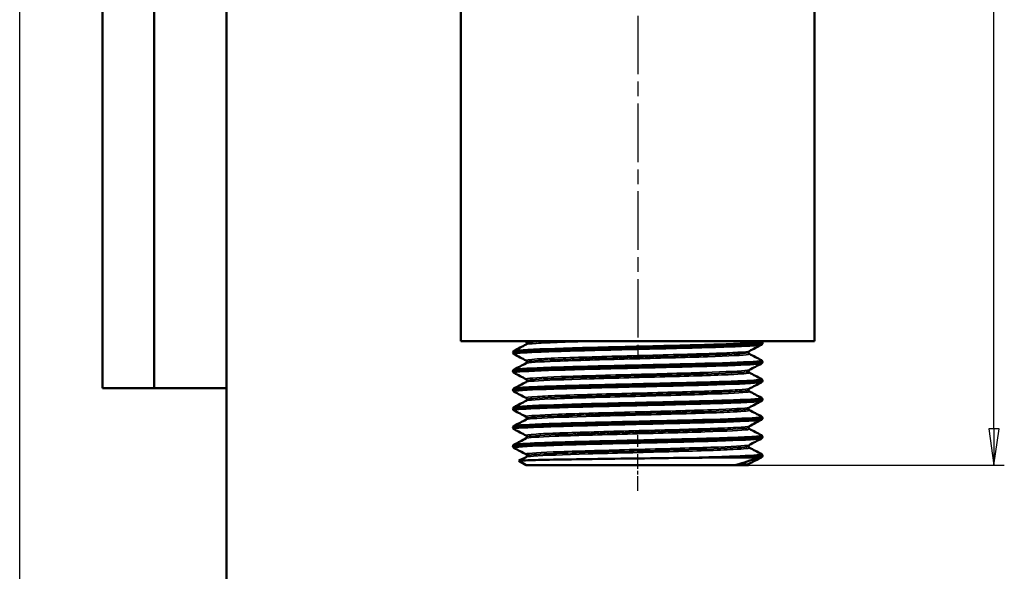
# Model space of a CAD drawing. Header units: millimetres. Extents: x -134 to 549, y -69 to 356.
# Tile 6 of 11: x 0 to 95, y 154 to 208. Entities that reach past the tile are written whole.
import ezdxf
from ezdxf.enums import TextEntityAlignment as Align

# ---------------------------------------------------------------- set-up
doc = ezdxf.new("R2010")
doc.units = ezdxf.units.MM
doc.linetypes.add('CHAIN', pattern=[0.7087, 0.4724, -0.0591, 0.1181, -0.0591])
for name, color, linetype, lineweight in [('Видимые тонкие (ГОСТ)', 7, 'Continuous', 35), ('Видимый контур (ГОСТ)', 7, 'Continuous', 50), ('Кромка (ГОСТ)', 7, 'Continuous', 50), ('Обозначение (ГОСТ)', 7, 'Continuous', 25), ('Осевая линия (ГОСТ)', 7, 'Continuous', 25), ('Размер (ГОСТ)', 7, 'Continuous', 25), ('Эскизная геометрия (ГОСТ)', 7, 'Continuous', 50)]:
    doc.layers.add(name, color=color, linetype=linetype, lineweight=lineweight)
doc.styles.get("Standard").update_dxf_attribs({"font": 'GOST Common Italic.ttf'})
doc.styles.add('Обычный текст (ГОСТ)', font='GOST Common Italic.ttf')
doc.dimstyles.new('Обычный (ГОСТ)', dxfattribs={"dimtxt": 3.5, "dimasz": 3.5, "dimexe": 1, "dimexo": 0, "dimgap": 0.5, "dimtad": 1, "dimrnd": 1e-08, "dimtxsty": 'Обычный текст (ГОСТ)', "dimblk": 'Filled-1', "dimcen": 0.09, "dimdle": 15, "dimclrd": 256, "dimclre": 256, "dimclrt": 256, "dimazin": 2, "dimtfac": 0.714286, "dimtdec": 3, "dimtmove": 0, "dimatfit": 3, "dimfxl": 1, "dimtolj": 1, "dimlwd": 25, "dimlwe": 25, "dimarcsym": 0})

# ---------------------------------------------------------------- blocks, each defined once
blk = doc.blocks.new('ГОСТ - Доп. графы 2')
at = {"layer": 'Эскизная геометрия (ГОСТ)'}
for p, q in [((-12, 0), (-12, 120)), ((-7, 0), (-7, 120)), ((0, 0), (-12, 0))]:
    blk.add_line(p, q, dxfattribs=at)
at = {"layer": 'Обозначение (ГОСТ)', "lineweight": 30, "width": 0.8, "flags": 17}
for tag, p in [('Первичная_применяемость', (-3.651, 90.027)), ('Справочный_номер', (-3.551, 30.017))]:
    blk.add_attdef(tag, text='', height=3.17, rotation=90, dxfattribs=at).set_placement(p, align=Align.MIDDLE_CENTER)
blk = doc.blocks.new('Рамки ГОСТ_ граница 297x210')
at = {"layer": 'Кромка (ГОСТ)', "lineweight": 25}
blk.add_line((0, 0), (0, 297), dxfattribs=at)
at = {"layer": 'Кромка (ГОСТ)'}
blk.add_line((20, 292), (20, 5), dxfattribs=at)
blk = doc.blocks.new('Filled-1')
at = {"color": 0}
for p, q in [((0, 0), (-1, 0.143)), ((-1, 0.143), (-1, -0.143)), ((-1, 0), (0, 0)), ((-1, -0.143), (0, 0))]:
    blk.add_line(p, q, dxfattribs=at)
at = {"color": 0, "flags": 128}
blk.add_lwpolyline([(-1, -0.143), (0, 0), (-1, 0.143), (-1, -0.143)], dxfattribs=at)
at = {"color": 0}
blk.add_solid([(-1, -0.143), (0, 0), (-1, 0.143), (-1, -0.143)], dxfattribs=at)
blk = doc.blocks.new('*D8')
at = {"layer": 'Defpoints', "color": 0, "linetype": 'Continuous', "transparency": 16777216}
for p in [(76.857, 256.545), (94.202, 256.545), (69.283, 164.545)]:
    blk.add_point(p, dxfattribs=at)
at = {"layer": 'Размер (ГОСТ)', "linetype": 'Continuous', "lineweight": 25, "transparency": 16777216}
for p, q in [((76.857, 256.545), (95.202, 256.545)), ((94.202, 168.045), (94.202, 253.045)), ((69.283, 164.545), (95.202, 164.545))]:
    blk.add_line(p, q, dxfattribs=at)
at = {"layer": 'Размер (ГОСТ)', "linetype": 'Continuous', "lineweight": 25, "transparency": 16777216, "xscale": 3.5, "yscale": 3.5, "zscale": 3.5}
for p, rotation in [((94.202, 256.545), 90), ((94.202, 164.545), 270)]:
    blk.add_blockref('Filled-1', p, dxfattribs=dict(at, rotation=rotation))
at = {"layer": 'Размер (ГОСТ)', "linetype": 'Continuous', "lineweight": 25, "transparency": 16777216, "insert": (90.202, 208.216), "char_height": 3.5, "attachment_point": 1, "rotation": 90, "style": 'Обычный текст (ГОСТ)'}
blk.add_mtext('\\A1;92', dxfattribs=at)

msp = doc.modelspace()

# ---------------------------------------------------------------- linework, layer by layer
at = {"layer": 'Видимые тонкие (ГОСТ)'}
for points, knots in [([(47.799, 175.277), (47.697, 175.334), (48.291, 175.39), (49.507, 175.447), (50.99, 175.517), (53.386, 175.586), (56.119, 175.655), (58.848, 175.724), (61.89, 175.793), (64.518, 175.863), (67.159, 175.932), (69.358, 176.001), (70.586, 176.071), (71.258, 176.109), (71.636, 176.147), (71.71, 176.185)], [37.652772, 37.652772, 37.652772, 37.652772, 38.242263, 38.242263, 38.242263, 38.961226, 38.961226, 38.961226, 39.678795, 39.678795, 39.678795, 40.399992, 40.399992, 40.399992, 40.794365, 40.794365, 40.794365, 40.794365]), ([(47.801, 175.608), (47.829, 175.624), (47.91, 175.639), (48.046, 175.655), (48.642, 175.724), (50.281, 175.793), (52.573, 175.863), (54.875, 175.932), (57.816, 176.001), (60.686, 176.071), (63.543, 176.14), (66.304, 176.209), (68.309, 176.278), (70.317, 176.348), (71.549, 176.417), (71.711, 176.486), (71.735, 176.496), (71.737, 176.506), (71.718, 176.516)], [44.028637, 44.028637, 44.028637, 44.028637, 44.191976, 44.191976, 44.191976, 44.909544, 44.909544, 44.909544, 45.630741, 45.630741, 45.630741, 46.34867, 46.34867, 46.34867, 47.067402, 47.067402, 47.067402, 47.17023, 47.17023, 47.17023, 47.17023]), ([(48.969, 176.214), (49.04, 176.251), (49.368, 176.288), (49.949, 176.325), (51.105, 176.398), (53.246, 176.472), (55.801, 176.545)], [44.033608, 44.033608, 44.033608, 44.033608, 44.416692, 44.416692, 44.416692, 45.178446, 45.178446, 45.178446, 45.178446]), ([(48.966, 174.671), (48.878, 174.719), (49.236, 174.767), (50.023, 174.816), (51.196, 174.888), (53.31, 174.96), (55.82, 175.032), (58.308, 175.103), (61.161, 175.175), (63.653, 175.246), (66.138, 175.317), (68.241, 175.389), (69.431, 175.46), (70.093, 175.499), (70.469, 175.539), (70.546, 175.579)], [37.647801, 37.647801, 37.647801, 37.647801, 38.149336, 38.149336, 38.149336, 38.897205, 38.897205, 38.897205, 39.638534, 39.638534, 39.638534, 40.377755, 40.377755, 40.377755, 40.789394, 40.789394, 40.789394, 40.789394]), ([(48.96, 174.398), (49.093, 174.466), (50.16, 174.534), (51.918, 174.603), (53.747, 174.674), (56.306, 174.745), (58.953, 174.816), (61.641, 174.888), (64.393, 174.96), (66.5, 175.032), (68.589, 175.103), (70.022, 175.175), (70.437, 175.246), (70.554, 175.266), (70.59, 175.286), (70.549, 175.306)], [37.750423, 37.750423, 37.750423, 37.750423, 38.458859, 38.458859, 38.458859, 39.195495, 39.195495, 39.195495, 39.943364, 39.943364, 39.943364, 40.684693, 40.684693, 40.684693, 40.892015, 40.892015, 40.892015, 40.892015]), ([(49.044, 174.534), (49.042, 174.561), (49.177, 174.588), (49.45, 174.615), (50.176, 174.686), (51.874, 174.757), (54.117, 174.828), (56.381, 174.9), (59.179, 174.972), (61.794, 175.044), (64.4, 175.115), (66.797, 175.187), (68.376, 175.258), (69.729, 175.32), (70.469, 175.381), (70.475, 175.442)], [37.699112, 37.699112, 37.699112, 37.699112, 37.977663, 37.977663, 37.977663, 38.715829, 38.715829, 38.715829, 39.46106, 39.46106, 39.46106, 40.203846, 40.203846, 40.203846, 40.840704, 40.840704, 40.840704, 40.840704]), ([(47.805, 173.461), (47.738, 173.495), (47.924, 173.53), (48.368, 173.565), (49.257, 173.634), (51.174, 173.704), (53.655, 173.774), (56.132, 173.843), (59.149, 173.913), (61.978, 173.982), (64.804, 174.052), (67.417, 174.121), (69.188, 174.19), (70.706, 174.25), (71.595, 174.309), (71.716, 174.369)], [31.369587, 31.369587, 31.369587, 31.369587, 31.729528, 31.729528, 31.729528, 32.451944, 32.451944, 32.451944, 33.173336, 33.173336, 33.173336, 33.893781, 33.893781, 33.893781, 34.511179, 34.511179, 34.511179, 34.511179]), ([(47.797, 173.792), (47.924, 173.855), (48.934, 173.919), (50.638, 173.982), (52.501, 174.052), (55.177, 174.121), (58.022, 174.19), (60.864, 174.26), (63.849, 174.329), (66.261, 174.398), (68.669, 174.468), (70.485, 174.537), (71.271, 174.606), (71.626, 174.637), (71.77, 174.669), (71.71, 174.7)], [37.745452, 37.745452, 37.745452, 37.745452, 38.404085, 38.404085, 38.404085, 39.12453, 39.12453, 39.12453, 39.844106, 39.844106, 39.844106, 40.56289, 40.56289, 40.56289, 40.887044, 40.887044, 40.887044, 40.887044]), ([(48.962, 172.855), (48.937, 172.867), (48.942, 172.88), (48.978, 172.892), (49.185, 172.963), (50.406, 173.034), (52.336, 173.105), (54.286, 173.176), (56.94, 173.248), (59.621, 173.32), (62.296, 173.391), (64.971, 173.463), (66.965, 173.534), (68.956, 173.606), (70.249, 173.677), (70.515, 173.749), (70.532, 173.753), (70.545, 173.758), (70.554, 173.763)], [31.364616, 31.364616, 31.364616, 31.364616, 31.493963, 31.493963, 31.493963, 32.230221, 32.230221, 32.230221, 32.974101, 32.974101, 32.974101, 33.716522, 33.716522, 33.716522, 34.457768, 34.457768, 34.457768, 34.506208, 34.506208, 34.506208, 34.506208]), ([(48.968, 172.582), (49.029, 172.614), (49.289, 172.647), (49.747, 172.679), (50.751, 172.75), (52.693, 172.821), (55.087, 172.892), (57.481, 172.963), (60.302, 173.034), (62.845, 173.105), (65.414, 173.176), (67.673, 173.248), (69.046, 173.32), (70.131, 173.377), (70.653, 173.433), (70.551, 173.49)], [31.467237, 31.467237, 31.467237, 31.467237, 31.803517, 31.803517, 31.803517, 32.540122, 32.540122, 32.540122, 33.27638, 33.27638, 33.27638, 34.02026, 34.02026, 34.02026, 34.60883, 34.60883, 34.60883, 34.60883]), ([(49.039, 172.718), (49.045, 172.779), (49.771, 172.84), (51.101, 172.901), (52.656, 172.972), (55.023, 173.043), (57.606, 173.114), (60.215, 173.186), (63.018, 173.257), (65.298, 173.329), (67.573, 173.401), (69.304, 173.473), (70.049, 173.544), (70.332, 173.572), (70.471, 173.599), (70.469, 173.626)], [31.415927, 31.415927, 31.415927, 31.415927, 32.04686, 32.04686, 32.04686, 32.784675, 32.784675, 32.784675, 33.529892, 33.529892, 33.529892, 34.273843, 34.273843, 34.273843, 34.557519, 34.557519, 34.557519, 34.557519]), ([(47.8, 171.645), (47.77, 171.659), (47.787, 171.674), (47.852, 171.689), (48.158, 171.758), (49.533, 171.828), (51.646, 171.897), (53.758, 171.966), (56.59, 172.036), (59.46, 172.105), (62.329, 172.174), (65.212, 172.244), (67.418, 172.313), (69.622, 172.382), (71.131, 172.451), (71.582, 172.521), (71.652, 172.531), (71.696, 172.542), (71.715, 172.553)], [25.086401, 25.086401, 25.086401, 25.086401, 25.239427, 25.239427, 25.239427, 25.959301, 25.959301, 25.959301, 26.678756, 26.678756, 26.678756, 27.397811, 27.397811, 27.397811, 28.116485, 28.116485, 28.116485, 28.227994, 28.227994, 28.227994, 28.227994]), ([(47.804, 171.976), (47.89, 172.019), (48.367, 172.062), (49.213, 172.105), (50.572, 172.174), (52.872, 172.244), (55.56, 172.313), (58.246, 172.382), (61.297, 172.451), (63.981, 172.521), (66.663, 172.59), (68.956, 172.659), (70.31, 172.728), (71.325, 172.78), (71.806, 172.832), (71.713, 172.884)], [31.462266, 31.462266, 31.462266, 31.462266, 31.909506, 31.909506, 31.909506, 32.62856, 32.62856, 32.62856, 33.347234, 33.347234, 33.347234, 34.065546, 34.065546, 34.065546, 34.603859, 34.603859, 34.603859, 34.603859]), ([(48.966, 171.039), (48.877, 171.087), (49.246, 171.136), (50.055, 171.185), (51.231, 171.257), (53.324, 171.328), (55.805, 171.399), (58.284, 171.47), (61.127, 171.542), (63.615, 171.613), (66.102, 171.684), (68.211, 171.755), (69.41, 171.826), (70.085, 171.866), (70.468, 171.906), (70.547, 171.947)], [25.08143, 25.08143, 25.08143, 25.08143, 25.589725, 25.589725, 25.589725, 26.329323, 26.329323, 26.329323, 27.068433, 27.068433, 27.068433, 27.807073, 27.807073, 27.807073, 28.223023, 28.223023, 28.223023, 28.223023]), ([(48.96, 170.766), (49.094, 170.834), (50.17, 170.903), (51.943, 170.971), (53.786, 171.043), (56.365, 171.114), (59.026, 171.185), (61.685, 171.257), (64.401, 171.328), (66.487, 171.399), (68.572, 171.47), (70.007, 171.542), (70.431, 171.613), (70.552, 171.633), (70.59, 171.653), (70.549, 171.674)], [25.184052, 25.184052, 25.184052, 25.184052, 25.895774, 25.895774, 25.895774, 26.635884, 26.635884, 26.635884, 27.375482, 27.375482, 27.375482, 28.114591, 28.114591, 28.114591, 28.325645, 28.325645, 28.325645, 28.325645]), ([(49.044, 170.902), (49.042, 170.927), (49.155, 170.951), (49.386, 170.976), (50.056, 171.048), (51.715, 171.119), (53.942, 171.19), (56.166, 171.262), (58.936, 171.333), (61.547, 171.405), (64.156, 171.476), (66.583, 171.547), (68.21, 171.619), (69.666, 171.683), (70.47, 171.746), (70.476, 171.81)], [25.132741, 25.132741, 25.132741, 25.132741, 25.388457, 25.388457, 25.388457, 26.130134, 26.130134, 26.130134, 26.871298, 26.871298, 26.871298, 27.611971, 27.611971, 27.611971, 28.274334, 28.274334, 28.274334, 28.274334]), ([(47.797, 169.829), (47.681, 169.892), (48.451, 169.956), (49.967, 170.019), (51.63, 170.089), (54.177, 170.159), (56.988, 170.229), (59.796, 170.298), (62.844, 170.368), (65.391, 170.438), (67.937, 170.507), (69.96, 170.577), (70.971, 170.647), (71.407, 170.677), (71.653, 170.707), (71.71, 170.737)], [18.803216, 18.803216, 18.803216, 18.803216, 19.463021, 19.463021, 19.463021, 20.186949, 20.186949, 20.186949, 20.9103, 20.9103, 20.9103, 21.633096, 21.633096, 21.633096, 21.944809, 21.944809, 21.944809, 21.944809]), ([(47.803, 170.16), (47.845, 170.183), (47.999, 170.206), (48.266, 170.229), (49.078, 170.298), (50.929, 170.368), (53.372, 170.438), (55.812, 170.507), (58.82, 170.577), (61.668, 170.647), (64.514, 170.716), (67.174, 170.786), (69.005, 170.855), (70.835, 170.925), (71.82, 170.994), (71.724, 171.064), (71.722, 171.065), (71.72, 171.066), (71.718, 171.068)], [25.179081, 25.179081, 25.179081, 25.179081, 25.417698, 25.417698, 25.417698, 26.14105, 26.14105, 26.14105, 26.863845, 26.863845, 26.863845, 27.586105, 27.586105, 27.586105, 28.307848, 28.307848, 28.307848, 28.320674, 28.320674, 28.320674, 28.320674]), ([(48.961, 169.222), (48.942, 169.232), (48.941, 169.241), (48.957, 169.25), (49.077, 169.321), (50.215, 169.392), (52.085, 169.463), (54.029, 169.537), (56.746, 169.611), (59.505, 169.685), (62.184, 169.756), (64.874, 169.828), (66.889, 169.899), (68.901, 169.971), (70.219, 170.043), (70.506, 170.114), (70.528, 170.12), (70.544, 170.125), (70.554, 170.13)], [18.798245, 18.798245, 18.798245, 18.798245, 18.89513, 18.89513, 18.89513, 19.631379, 19.631379, 19.631379, 20.397033, 20.397033, 20.397033, 21.140658, 21.140658, 21.140658, 21.883642, 21.883642, 21.883642, 21.939838, 21.939838, 21.939838, 21.939838]), ([(48.967, 168.95), (49.022, 168.979), (49.24, 169.008), (49.621, 169.038), (50.544, 169.109), (52.418, 169.179), (54.773, 169.25), (57.128, 169.321), (59.941, 169.392), (62.507, 169.463), (65.176, 169.537), (67.548, 169.611), (68.986, 169.685), (70.111, 169.742), (70.655, 169.8), (70.551, 169.858)], [18.900867, 18.900867, 18.900867, 18.900867, 19.204869, 19.204869, 19.204869, 19.941289, 19.941289, 19.941289, 20.677538, 20.677538, 20.677538, 21.443192, 21.443192, 21.443192, 22.042459, 22.042459, 22.042459, 22.042459]), ([(49.041, 169.086), (49.047, 169.141), (49.641, 169.197), (50.753, 169.252), (52.184, 169.323), (54.459, 169.394), (57.008, 169.465), (59.651, 169.539), (62.561, 169.613), (64.954, 169.686), (67.283, 169.758), (69.098, 169.83), (69.934, 169.902), (70.293, 169.933), (70.47, 169.963), (70.469, 169.994)], [18.849556, 18.849556, 18.849556, 18.849556, 19.423158, 19.423158, 19.423158, 20.160977, 20.160977, 20.160977, 20.926427, 20.926427, 20.926427, 21.671632, 21.671632, 21.671632, 21.991149, 21.991149, 21.991149, 21.991149]), ([(47.804, 168.012), (47.726, 168.055), (48.02, 168.097), (48.682, 168.139), (49.772, 168.208), (51.85, 168.277), (54.417, 168.346), (56.983, 168.416), (60.017, 168.485), (62.791, 168.554), (65.564, 168.623), (68.053, 168.692), (69.664, 168.762), (70.897, 168.815), (71.606, 168.868), (71.713, 168.921)], [12.520031, 12.520031, 12.520031, 12.520031, 12.956253, 12.956253, 12.956253, 13.674876, 13.674876, 13.674876, 14.393316, 14.393316, 14.393316, 15.111578, 15.111578, 15.111578, 15.661624, 15.661624, 15.661624, 15.661624]), ([(47.796, 168.343), (47.798, 168.344), (47.8, 168.345), (47.802, 168.346), (47.963, 168.416), (49.193, 168.485), (51.199, 168.554), (53.204, 168.623), (55.966, 168.692), (58.824, 168.762), (61.681, 168.831), (64.609, 168.9), (66.908, 168.969), (69.206, 169.038), (70.855, 169.107), (71.46, 169.177), (71.679, 169.202), (71.761, 169.227), (71.711, 169.252)], [18.895896, 18.895896, 18.895896, 18.895896, 18.905625, 18.905625, 18.905625, 19.624065, 19.624065, 19.624065, 20.342328, 20.342328, 20.342328, 21.060418, 21.060418, 21.060418, 21.77834, 21.77834, 21.77834, 22.037488, 22.037488, 22.037488, 22.037488]), ([(48.966, 167.406), (48.881, 167.453), (49.21, 167.499), (49.94, 167.546), (51.053, 167.617), (53.09, 167.688), (55.538, 167.759), (57.986, 167.83), (60.82, 167.901), (63.329, 167.972), (65.837, 168.044), (67.996, 168.115), (69.262, 168.186), (70.027, 168.229), (70.462, 168.271), (70.547, 168.314)], [12.51506, 12.51506, 12.51506, 12.51506, 12.998579, 12.998579, 12.998579, 13.736333, 13.736333, 13.736333, 14.47388, 14.47388, 14.47388, 15.211227, 15.211227, 15.211227, 15.656653, 15.656653, 15.656653, 15.656653]), ([(48.96, 167.134), (49.092, 167.2), (50.101, 167.266), (51.776, 167.333), (53.57, 167.404), (56.111, 167.475), (58.759, 167.546), (61.407, 167.617), (64.136, 167.688), (66.26, 167.759), (68.383, 167.83), (69.882, 167.901), (70.378, 167.972), (70.539, 167.996), (70.595, 168.019), (70.548, 168.042)], [12.617681, 12.617681, 12.617681, 12.617681, 13.306774, 13.306774, 13.306774, 14.044738, 14.044738, 14.044738, 14.782492, 14.782492, 14.782492, 15.520039, 15.520039, 15.520039, 15.759274, 15.759274, 15.759274, 15.759274]), ([(49.042, 167.27), (49.04, 167.29), (49.115, 167.31), (49.268, 167.33), (49.814, 167.401), (51.355, 167.473), (53.501, 167.544), (55.646, 167.615), (58.376, 167.686), (61, 167.758), (63.623, 167.829), (66.116, 167.9), (67.848, 167.971), (69.525, 168.04), (70.475, 168.109), (70.477, 168.178)], [12.566371, 12.566371, 12.566371, 12.566371, 12.774487, 12.774487, 12.774487, 13.514027, 13.514027, 13.514027, 14.253356, 14.253356, 14.253356, 14.992478, 14.992478, 14.992478, 15.707963, 15.707963, 15.707963, 15.707963]), ([(47.803, 166.196), (47.756, 166.22), (47.825, 166.243), (48.014, 166.267), (48.575, 166.336), (50.192, 166.405), (52.474, 166.475), (54.756, 166.544), (57.683, 166.614), (60.552, 166.683), (63.419, 166.752), (66.203, 166.822), (68.232, 166.891), (70.262, 166.96), (71.52, 167.03), (71.706, 167.099), (71.71, 167.101), (71.714, 167.103), (71.718, 167.104)], [6.236846, 6.236846, 6.236846, 6.236846, 6.479678, 6.479678, 6.479678, 7.200152, 7.200152, 7.200152, 7.920402, 7.920402, 7.920402, 8.640431, 8.640431, 8.640431, 9.360246, 9.360246, 9.360246, 9.378438, 9.378438, 9.378438, 9.378438]), ([(47.801, 166.527), (47.907, 166.579), (48.587, 166.631), (49.773, 166.683), (51.36, 166.752), (53.837, 166.822), (56.61, 166.891), (59.382, 166.96), (62.424, 167.03), (65.006, 167.099), (67.588, 167.169), (69.686, 167.238), (70.798, 167.307), (71.483, 167.35), (71.789, 167.393), (71.71, 167.435)], [12.61271, 12.61271, 12.61271, 12.61271, 13.151151, 13.151151, 13.151151, 13.871181, 13.871181, 13.871181, 14.590995, 14.590995, 14.590995, 15.310599, 15.310599, 15.310599, 15.754303, 15.754303, 15.754303, 15.754303]), ([(48.962, 165.59), (48.939, 165.601), (48.941, 165.613), (48.969, 165.624), (49.143, 165.695), (50.343, 165.767), (52.266, 165.838), (54.188, 165.909), (56.813, 165.98), (59.477, 166.052), (62.141, 166.123), (64.818, 166.194), (66.833, 166.265), (68.847, 166.336), (70.179, 166.408), (70.493, 166.479), (70.522, 166.485), (70.542, 166.492), (70.554, 166.498)], [6.231875, 6.231875, 6.231875, 6.231875, 6.348692, 6.348692, 6.348692, 7.088529, 7.088529, 7.088529, 7.828114, 7.828114, 7.828114, 8.567452, 8.567452, 8.567452, 9.306547, 9.306547, 9.306547, 9.373467, 9.373467, 9.373467, 9.373467]), ([(48.968, 165.317), (49.026, 165.348), (49.264, 165.379), (49.683, 165.41), (50.652, 165.481), (52.575, 165.553), (54.966, 165.624), (57.356, 165.695), (60.19, 165.767), (62.752, 165.838), (65.313, 165.909), (67.577, 165.98), (68.971, 166.052), (70.106, 166.11), (70.656, 166.168), (70.551, 166.226)], [6.334496, 6.334496, 6.334496, 6.334496, 6.654756, 6.654756, 6.654756, 7.394851, 7.394851, 7.394851, 8.134688, 8.134688, 8.134688, 8.874273, 8.874273, 8.874273, 9.476089, 9.476089, 9.476089, 9.476089]), ([(49.041, 165.454), (49.048, 165.508), (49.626, 165.563), (50.713, 165.618), (52.135, 165.689), (54.415, 165.761), (56.974, 165.832), (59.531, 165.903), (62.342, 165.975), (64.693, 166.046), (67.043, 166.118), (68.911, 166.189), (69.822, 166.26), (70.254, 166.294), (70.469, 166.328), (70.469, 166.362)], [6.283185, 6.283185, 6.283185, 6.283185, 6.849912, 6.849912, 6.849912, 7.591335, 7.591335, 7.591335, 8.332504, 8.332504, 8.332504, 9.073425, 9.073425, 9.073425, 9.424778, 9.424778, 9.424778, 9.424778]), ([(62.725, 165.224), (65.516, 165.294), (68.026, 165.363), (69.649, 165.433), (71.099, 165.495), (71.83, 165.557), (71.716, 165.619)], [8.10451, 8.10451, 8.10451, 8.10451, 8.826182, 8.826182, 8.826182, 9.471118, 9.471118, 9.471118, 9.471118])]:
    msp.add_open_spline(points, degree=3, knots=knots, dxfattribs=at)
for points in [[(48.965, 176.487), (48.926, 176.506), (48.958, 176.526), (49.067, 176.545)], [(49.038, 176.35), (49.043, 176.415), (49.876, 176.48), (51.375, 176.545)], [(71.304, 165.224), (71.538, 165.246), (71.673, 165.267), (71.712, 165.288)], [(69.266, 164.554), (70.028, 164.596), (70.462, 164.639), (70.547, 164.682)], [(70.477, 164.545), (70.477, 164.545), (70.477, 164.546), (70.477, 164.546)]]:
    msp.add_open_spline(points, degree=3, dxfattribs=at)
at = {"layer": 'Видимый контур (ГОСТ)'}
for p, q in [((42.657, 256.545), (42.657, 176.545)), ((76.857, 256.545), (76.857, 176.545)), ((42.657, 176.545), (76.857, 176.545)), ((48.96, 176.487), (48.848, 176.545)), ((71.662, 176.545), (71.718, 176.516)), ((71.822, 176.359), (71.822, 176.342)), ((47.692, 175.451), (47.692, 175.434)), ((71.822, 174.543), (71.822, 174.526)), ((47.692, 173.635), (47.692, 173.618)), ((71.822, 172.727), (71.822, 172.71)), ((47.692, 171.819), (47.692, 171.802)), ((71.822, 170.911), (71.822, 170.894)), ((47.692, 170.003), (47.692, 169.986)), ((71.822, 169.095), (71.822, 169.078)), ((47.692, 168.186), (47.692, 168.17)), ((71.822, 167.278), (71.822, 167.261)), ((47.692, 166.37), (47.692, 166.353)), ((48.96, 164.545), (48.263, 164.947)), ((69.837, 165.277), (69.431, 165.277)), ((71.822, 165.462), (71.822, 165.445)), ((48.96, 164.545), (69.255, 164.545)), ((70.477, 164.545), (69.255, 164.545)), ((70.477, 164.546), (70.477, 164.545)), ((70.477, 164.545), (70.477, 164.545))]:
    msp.add_line(p, q, dxfattribs=at)
for points, knots in [([(47.695, 175.434), (47.693, 175.447), (47.728, 175.46), (47.8, 175.473), (48.185, 175.542), (49.636, 175.611), (51.806, 175.68), (54.069, 175.752), (57.095, 175.824), (60.103, 175.896), (62.994, 175.966), (65.842, 176.035), (67.962, 176.104), (70.074, 176.173), (71.446, 176.242), (71.753, 176.311), (71.799, 176.321), (71.821, 176.332), (71.82, 176.342)], [37.698045, 37.698045, 37.698045, 37.698045, 37.83295, 37.83295, 37.83295, 38.550359, 38.550359, 38.550359, 39.298556, 39.298556, 39.298556, 40.017772, 40.017772, 40.017772, 40.733926, 40.733926, 40.733926, 40.840704, 40.840704, 40.840704, 40.840704]), ([(71.821, 176.359), (71.822, 176.352), (71.811, 176.344), (71.787, 176.337), (71.565, 176.267), (70.263, 176.198), (68.193, 176.129), (66.123, 176.059), (63.305, 175.99), (60.415, 175.921), (57.525, 175.851), (54.589, 175.782), (52.312, 175.713), (50.036, 175.643), (48.438, 175.574), (47.901, 175.505), (47.762, 175.487), (47.695, 175.469), (47.697, 175.451)], [-47.124957, -47.124957, -47.124957, -47.124957, -47.04735, -47.04735, -47.04735, -46.327362, -46.327362, -46.327362, -45.607616, -45.607616, -45.607616, -44.888107, -44.888107, -44.888107, -44.168831, -44.168831, -44.168831, -43.982297, -43.982297, -43.982297, -43.982297]), ([(49.037, 176.35), (49.037, 176.386), (49.024, 176.42), (48.997, 176.459), (48.985, 176.47), (48.969, 176.482), (48.963, 176.485), (48.96, 176.487)], [0, 0, 0, 0, 0.02189112, 0.02189112, 0.04086369, 0.04086369, 0.05834631, 0.05834631, 0.05834631, 0.05834631]), ([(48.96, 176.214), (48.965, 176.217), (48.976, 176.222), (49.002, 176.25), (49.013, 176.263), (49.031, 176.301), (49.037, 176.325), (49.037, 176.35)], [0, 0, 0, 0, 0.0282149, 0.0282149, 0.04301792, 0.04301792, 0.0583715, 0.0583715, 0.0583715, 0.0583715]), ([(71.718, 176.516), (71.732, 176.508), (71.75, 176.498), (71.782, 176.466), (71.793, 176.451), (71.813, 176.411), (71.821, 176.386), (71.822, 176.359)], [0, 0, 0, 0, 0.02818101, 0.02818101, 0.04284015, 0.04284015, 0.05802253, 0.05802253, 0.05802253, 0.05802253]), ([(71.822, 176.342), (71.82, 176.305), (71.806, 176.271), (71.776, 176.227), (71.761, 176.214), (71.737, 176.196), (71.727, 176.19), (71.718, 176.185)], [0, 0, 0, 0, 0.02098039, 0.02098039, 0.04046076, 0.04046076, 0.05799333, 0.05799333, 0.05799333, 0.05799333]), ([(47.692, 175.451), (47.694, 175.488), (47.708, 175.522), (47.738, 175.566), (47.753, 175.579), (47.777, 175.597), (47.787, 175.603), (47.796, 175.608)], [0, 0, 0, 0, 0.02098039, 0.02098039, 0.04046076, 0.04046076, 0.05799333, 0.05799333, 0.05799333, 0.05799333]), ([(47.796, 175.277), (47.782, 175.285), (47.764, 175.294), (47.732, 175.327), (47.721, 175.342), (47.701, 175.382), (47.693, 175.407), (47.692, 175.434)], [0, 0, 0, 0, 0.02818101, 0.02818101, 0.04284015, 0.04284015, 0.05802253, 0.05802253, 0.05802253, 0.05802253]), ([(70.554, 175.579), (70.549, 175.576), (70.538, 175.571), (70.512, 175.543), (70.501, 175.53), (70.483, 175.492), (70.477, 175.467), (70.477, 175.442)], [0, 0, 0, 0, 0.0282149, 0.0282149, 0.04301792, 0.04301792, 0.0583715, 0.0583715, 0.0583715, 0.0583715]), ([(70.477, 175.442), (70.477, 175.407), (70.491, 175.373), (70.517, 175.333), (70.529, 175.323), (70.546, 175.311), (70.551, 175.308), (70.554, 175.306)], [0, 0, 0, 0, 0.02189112, 0.02189112, 0.04086369, 0.04086369, 0.05834631, 0.05834631, 0.05834631, 0.05834631]), ([(71.815, 174.543), (71.818, 174.518), (71.681, 174.492), (71.401, 174.466), (70.645, 174.397), (68.851, 174.328), (66.448, 174.259), (64.046, 174.19), (61.057, 174.12), (58.194, 174.051), (55.333, 173.982), (52.623, 173.913), (50.713, 173.844), (48.803, 173.775), (47.709, 173.706), (47.692, 173.636), (47.692, 173.636), (47.692, 173.635), (47.692, 173.635)], [-40.841771, -40.841771, -40.841771, -40.841771, -40.575771, -40.575771, -40.575771, -39.85779, -39.85779, -39.85779, -39.140008, -39.140008, -39.140008, -38.42242, -38.42242, -38.42242, -37.705022, -37.705022, -37.705022, -37.699112, -37.699112, -37.699112, -37.699112]), ([(47.693, 173.617), (47.696, 173.68), (48.569, 173.743), (50.155, 173.806), (51.908, 173.875), (54.517, 173.945), (57.354, 174.014), (60.187, 174.083), (63.224, 174.152), (65.735, 174.222), (68.244, 174.291), (70.206, 174.36), (71.154, 174.429), (71.595, 174.461), (71.815, 174.494), (71.814, 174.526)], [31.41486, 31.41486, 31.41486, 31.41486, 32.066308, 32.066308, 32.066308, 32.786176, 32.786176, 32.786176, 33.505113, 33.505113, 33.505113, 34.223196, 34.223196, 34.223196, 34.557519, 34.557519, 34.557519, 34.557519]), ([(49.037, 174.534), (49.037, 174.57), (49.024, 174.604), (48.997, 174.643), (48.985, 174.653), (48.969, 174.666), (48.963, 174.669), (48.96, 174.671)], [0, 0, 0, 0, 0.02189112, 0.02189112, 0.04086369, 0.04086369, 0.05834631, 0.05834631, 0.05834631, 0.05834631]), ([(48.96, 174.398), (48.965, 174.401), (48.976, 174.406), (49.002, 174.433), (49.013, 174.447), (49.031, 174.484), (49.037, 174.509), (49.037, 174.534)], [0, 0, 0, 0, 0.0282149, 0.0282149, 0.04301792, 0.04301792, 0.0583715, 0.0583715, 0.0583715, 0.0583715]), ([(71.718, 174.7), (71.732, 174.692), (71.75, 174.682), (71.782, 174.65), (71.793, 174.635), (71.813, 174.595), (71.821, 174.57), (71.822, 174.543)], [0, 0, 0, 0, 0.02818101, 0.02818101, 0.04284015, 0.04284015, 0.05802253, 0.05802253, 0.05802253, 0.05802253]), ([(71.822, 174.526), (71.82, 174.489), (71.806, 174.455), (71.776, 174.411), (71.761, 174.398), (71.737, 174.379), (71.727, 174.374), (71.718, 174.369)], [0, 0, 0, 0, 0.02098039, 0.02098039, 0.04046076, 0.04046076, 0.05799333, 0.05799333, 0.05799333, 0.05799333]), ([(47.692, 173.635), (47.694, 173.672), (47.708, 173.706), (47.738, 173.75), (47.753, 173.763), (47.777, 173.781), (47.787, 173.787), (47.796, 173.792)], [0, 0, 0, 0, 0.02098039, 0.02098039, 0.04046076, 0.04046076, 0.05799333, 0.05799333, 0.05799333, 0.05799333]), ([(47.796, 173.461), (47.782, 173.468), (47.764, 173.478), (47.732, 173.511), (47.721, 173.526), (47.701, 173.566), (47.693, 173.591), (47.692, 173.617)], [0, 0, 0, 0, 0.02818101, 0.02818101, 0.04284015, 0.04284015, 0.05802253, 0.05802253, 0.05802253, 0.05802253]), ([(70.554, 173.763), (70.549, 173.76), (70.538, 173.754), (70.512, 173.727), (70.501, 173.714), (70.483, 173.676), (70.477, 173.651), (70.477, 173.626)], [0, 0, 0, 0, 0.0282149, 0.0282149, 0.04301792, 0.04301792, 0.0583715, 0.0583715, 0.0583715, 0.0583715]), ([(70.477, 173.626), (70.477, 173.591), (70.491, 173.556), (70.517, 173.517), (70.529, 173.507), (70.546, 173.495), (70.551, 173.492), (70.554, 173.49)], [0, 0, 0, 0, 0.02189112, 0.02189112, 0.04086369, 0.04086369, 0.05834631, 0.05834631, 0.05834631, 0.05834631]), ([(71.815, 172.727), (71.814, 172.685), (71.434, 172.643), (70.689, 172.6), (69.47, 172.531), (67.284, 172.462), (64.651, 172.393), (62.018, 172.324), (58.961, 172.255), (56.208, 172.186), (53.337, 172.114), (50.825, 172.042), (49.318, 171.97), (48.259, 171.92), (47.703, 171.869), (47.697, 171.819)], [-34.558586, -34.558586, -34.558586, -34.558586, -34.120713, -34.120713, -34.120713, -33.404356, -33.404356, -33.404356, -32.688155, -32.688155, -32.688155, -31.941159, -31.941159, -31.941159, -31.415927, -31.415927, -31.415927, -31.415927]), ([(47.699, 171.801), (47.701, 171.846), (48.123, 171.89), (48.947, 171.935), (50.23, 172.004), (52.474, 172.073), (55.142, 172.142), (57.808, 172.211), (60.875, 172.281), (63.61, 172.35), (66.344, 172.419), (68.721, 172.488), (70.176, 172.557), (71.248, 172.608), (71.811, 172.659), (71.817, 172.71)], [25.131674, 25.131674, 25.131674, 25.131674, 25.592967, 25.592967, 25.592967, 26.310979, 26.310979, 26.310979, 27.028596, 27.028596, 27.028596, 27.745837, 27.745837, 27.745837, 28.274334, 28.274334, 28.274334, 28.274334]), ([(49.037, 172.718), (49.037, 172.754), (49.024, 172.788), (48.997, 172.827), (48.985, 172.837), (48.969, 172.85), (48.963, 172.853), (48.96, 172.855)], [0, 0, 0, 0, 0.02189112, 0.02189112, 0.04086369, 0.04086369, 0.05834631, 0.05834631, 0.05834631, 0.05834631]), ([(48.96, 172.582), (48.965, 172.585), (48.976, 172.59), (49.002, 172.617), (49.013, 172.631), (49.031, 172.668), (49.037, 172.693), (49.037, 172.718)], [0, 0, 0, 0, 0.0282149, 0.0282149, 0.04301792, 0.04301792, 0.0583715, 0.0583715, 0.0583715, 0.0583715]), ([(71.718, 172.884), (71.732, 172.876), (71.75, 172.866), (71.782, 172.833), (71.793, 172.819), (71.813, 172.779), (71.821, 172.753), (71.822, 172.727)], [0, 0, 0, 0, 0.02818101, 0.02818101, 0.04284015, 0.04284015, 0.05802253, 0.05802253, 0.05802253, 0.05802253]), ([(71.822, 172.709), (71.82, 172.673), (71.806, 172.639), (71.776, 172.595), (71.761, 172.582), (71.737, 172.563), (71.727, 172.557), (71.718, 172.553)], [0, 0, 0, 0, 0.02098039, 0.02098039, 0.04046076, 0.04046076, 0.05799333, 0.05799333, 0.05799333, 0.05799333]), ([(47.692, 171.819), (47.694, 171.855), (47.708, 171.889), (47.738, 171.933), (47.753, 171.947), (47.777, 171.965), (47.787, 171.971), (47.796, 171.976)], [0, 0, 0, 0, 0.02098039, 0.02098039, 0.04046076, 0.04046076, 0.05799333, 0.05799333, 0.05799333, 0.05799333]), ([(47.796, 171.645), (47.782, 171.652), (47.764, 171.662), (47.732, 171.695), (47.721, 171.71), (47.701, 171.749), (47.693, 171.775), (47.692, 171.801)], [0, 0, 0, 0, 0.02818101, 0.02818101, 0.04284015, 0.04284015, 0.05802253, 0.05802253, 0.05802253, 0.05802253]), ([(70.554, 171.947), (70.549, 171.944), (70.538, 171.938), (70.512, 171.911), (70.501, 171.898), (70.483, 171.86), (70.477, 171.835), (70.477, 171.81)], [0, 0, 0, 0, 0.0282149, 0.0282149, 0.04301792, 0.04301792, 0.0583715, 0.0583715, 0.0583715, 0.0583715]), ([(70.477, 171.81), (70.477, 171.774), (70.491, 171.74), (70.517, 171.701), (70.529, 171.691), (70.546, 171.679), (70.551, 171.676), (70.554, 171.674)], [0, 0, 0, 0, 0.02189112, 0.02189112, 0.04086369, 0.04086369, 0.05834631, 0.05834631, 0.05834631, 0.05834631]), ([(47.699, 169.985), (47.696, 170.01), (47.828, 170.036), (48.099, 170.061), (48.847, 170.13), (50.647, 170.2), (53.065, 170.27), (55.48, 170.339), (58.49, 170.409), (61.367, 170.478), (64.242, 170.548), (66.959, 170.617), (68.862, 170.687), (70.751, 170.756), (71.821, 170.825), (71.822, 170.894)], [18.848489, 18.848489, 18.848489, 18.848489, 19.109917, 19.109917, 19.109917, 19.832351, 19.832351, 19.832351, 20.554216, 20.554216, 20.554216, 21.27553, 21.27553, 21.27553, 21.991149, 21.991149, 21.991149, 21.991149]), ([(71.821, 170.911), (71.819, 170.847), (70.908, 170.783), (69.262, 170.719), (67.48, 170.65), (64.85, 170.58), (62.006, 170.511), (59.164, 170.442), (56.132, 170.372), (53.639, 170.303), (51.147, 170.234), (49.215, 170.164), (48.305, 170.095), (47.9, 170.064), (47.699, 170.033), (47.7, 170.003)], [-28.275401, -28.275401, -28.275401, -28.275401, -27.610835, -27.610835, -27.610835, -26.891052, -26.891052, -26.891052, -26.171741, -26.171741, -26.171741, -25.452882, -25.452882, -25.452882, -25.132741, -25.132741, -25.132741, -25.132741]), ([(49.037, 170.902), (49.037, 170.938), (49.024, 170.972), (48.997, 171.011), (48.985, 171.021), (48.969, 171.034), (48.963, 171.037), (48.96, 171.039)], [0, 0, 0, 0, 0.02189112, 0.02189112, 0.04086369, 0.04086369, 0.05834631, 0.05834631, 0.05834631, 0.05834631]), ([(48.96, 170.766), (48.965, 170.769), (48.976, 170.774), (49.002, 170.801), (49.013, 170.815), (49.031, 170.852), (49.037, 170.877), (49.037, 170.902)], [0, 0, 0, 0, 0.0282149, 0.0282149, 0.04301792, 0.04301792, 0.0583715, 0.0583715, 0.0583715, 0.0583715]), ([(71.718, 171.068), (71.732, 171.06), (71.75, 171.05), (71.782, 171.017), (71.793, 171.002), (71.813, 170.963), (71.821, 170.937), (71.822, 170.911)], [0, 0, 0, 0, 0.02818101, 0.02818101, 0.04284015, 0.04284015, 0.05802253, 0.05802253, 0.05802253, 0.05802253]), ([(71.822, 170.893), (71.82, 170.857), (71.806, 170.823), (71.776, 170.779), (71.761, 170.766), (71.737, 170.747), (71.727, 170.741), (71.718, 170.737)], [0, 0, 0, 0, 0.02098039, 0.02098039, 0.04046076, 0.04046076, 0.05799333, 0.05799333, 0.05799333, 0.05799333]), ([(47.692, 170.003), (47.694, 170.039), (47.708, 170.073), (47.738, 170.117), (47.753, 170.131), (47.777, 170.149), (47.787, 170.155), (47.796, 170.16)], [0, 0, 0, 0, 0.02098039, 0.02098039, 0.04046076, 0.04046076, 0.05799333, 0.05799333, 0.05799333, 0.05799333]), ([(47.796, 169.829), (47.782, 169.836), (47.764, 169.846), (47.732, 169.879), (47.721, 169.894), (47.701, 169.933), (47.693, 169.959), (47.692, 169.985)], [0, 0, 0, 0, 0.02818101, 0.02818101, 0.04284015, 0.04284015, 0.05802253, 0.05802253, 0.05802253, 0.05802253]), ([(70.554, 170.13), (70.549, 170.127), (70.538, 170.122), (70.512, 170.095), (70.501, 170.082), (70.483, 170.044), (70.477, 170.019), (70.477, 169.994)], [0, 0, 0, 0, 0.0282149, 0.0282149, 0.04301792, 0.04301792, 0.0583715, 0.0583715, 0.0583715, 0.0583715]), ([(70.477, 169.994), (70.477, 169.958), (70.491, 169.924), (70.517, 169.885), (70.529, 169.875), (70.546, 169.863), (70.551, 169.86), (70.554, 169.858)], [0, 0, 0, 0, 0.02189112, 0.02189112, 0.04086369, 0.04086369, 0.05834631, 0.05834631, 0.05834631, 0.05834631]), ([(47.693, 168.169), (47.692, 168.175), (47.698, 168.18), (47.711, 168.186), (47.872, 168.255), (49.108, 168.324), (51.123, 168.393), (53.137, 168.462), (55.912, 168.531), (58.787, 168.6), (61.66, 168.669), (64.608, 168.738), (66.927, 168.807), (69.245, 168.877), (70.914, 168.946), (71.537, 169.015), (71.726, 169.036), (71.818, 169.057), (71.816, 169.078)], [12.565304, 12.565304, 12.565304, 12.565304, 12.622401, 12.622401, 12.622401, 13.339614, 13.339614, 13.339614, 14.056647, 14.056647, 14.056647, 14.773504, 14.773504, 14.773504, 15.49019, 15.49019, 15.49019, 15.707963, 15.707963, 15.707963, 15.707963]), ([(71.819, 169.095), (71.821, 169.083), (71.79, 169.07), (71.726, 169.058), (71.362, 168.989), (69.935, 168.92), (67.783, 168.851), (65.632, 168.782), (62.777, 168.713), (59.897, 168.644), (56.969, 168.574), (54.042, 168.504), (51.834, 168.433), (49.645, 168.364), (48.181, 168.294), (47.798, 168.225), (47.727, 168.212), (47.693, 168.199), (47.695, 168.186)], [-21.992215, -21.992215, -21.992215, -21.992215, -21.864703, -21.864703, -21.864703, -21.148159, -21.148159, -21.148159, -20.431935, -20.431935, -20.431935, -19.703956, -19.703956, -19.703956, -18.981991, -18.981991, -18.981991, -18.849556, -18.849556, -18.849556, -18.849556]), ([(49.037, 169.086), (49.037, 169.122), (49.024, 169.156), (48.997, 169.195), (48.985, 169.205), (48.969, 169.218), (48.963, 169.221), (48.96, 169.222)], [0, 0, 0, 0, 0.02189112, 0.02189112, 0.04086369, 0.04086369, 0.05834631, 0.05834631, 0.05834631, 0.05834631]), ([(48.96, 168.95), (48.965, 168.953), (48.976, 168.958), (49.002, 168.985), (49.013, 168.999), (49.031, 169.036), (49.037, 169.061), (49.037, 169.086)], [0, 0, 0, 0, 0.0282149, 0.0282149, 0.04301792, 0.04301792, 0.0583715, 0.0583715, 0.0583715, 0.0583715]), ([(71.718, 169.252), (71.732, 169.244), (71.75, 169.234), (71.782, 169.201), (71.793, 169.186), (71.813, 169.147), (71.821, 169.121), (71.822, 169.095)], [0, 0, 0, 0, 0.02818101, 0.02818101, 0.04284015, 0.04284015, 0.05802253, 0.05802253, 0.05802253, 0.05802253]), ([(71.822, 169.077), (71.82, 169.041), (71.806, 169.007), (71.776, 168.963), (71.761, 168.949), (71.737, 168.931), (71.727, 168.925), (71.718, 168.921)], [0, 0, 0, 0, 0.02098039, 0.02098039, 0.04046076, 0.04046076, 0.05799333, 0.05799333, 0.05799333, 0.05799333]), ([(47.692, 168.187), (47.694, 168.223), (47.708, 168.257), (47.738, 168.301), (47.753, 168.315), (47.777, 168.333), (47.787, 168.339), (47.796, 168.343)], [0, 0, 0, 0, 0.02098039, 0.02098039, 0.04046076, 0.04046076, 0.05799333, 0.05799333, 0.05799333, 0.05799333]), ([(47.796, 168.012), (47.782, 168.02), (47.764, 168.03), (47.732, 168.063), (47.721, 168.078), (47.701, 168.117), (47.693, 168.143), (47.692, 168.169)], [0, 0, 0, 0, 0.02818101, 0.02818101, 0.04284015, 0.04284015, 0.05802253, 0.05802253, 0.05802253, 0.05802253]), ([(70.554, 168.314), (70.549, 168.311), (70.538, 168.306), (70.512, 168.279), (70.501, 168.265), (70.483, 168.228), (70.477, 168.203), (70.477, 168.178)], [0, 0, 0, 0, 0.0282149, 0.0282149, 0.04301792, 0.04301792, 0.0583715, 0.0583715, 0.0583715, 0.0583715]), ([(70.477, 168.178), (70.477, 168.142), (70.491, 168.108), (70.517, 168.069), (70.529, 168.059), (70.546, 168.046), (70.551, 168.043), (70.554, 168.042)], [0, 0, 0, 0, 0.02189112, 0.02189112, 0.04086369, 0.04086369, 0.05834631, 0.05834631, 0.05834631, 0.05834631]), ([(71.814, 167.279), (71.816, 167.248), (71.614, 167.217), (71.206, 167.186), (70.296, 167.117), (68.371, 167.048), (65.889, 166.979), (63.341, 166.908), (60.228, 166.837), (57.329, 166.766), (54.489, 166.696), (51.88, 166.627), (50.132, 166.557), (48.562, 166.495), (47.699, 166.433), (47.693, 166.37)], [-15.70903, -15.70903, -15.70903, -15.70903, -15.386921, -15.386921, -15.386921, -14.670319, -14.670319, -14.670319, -13.934564, -13.934564, -13.934564, -13.213537, -13.213537, -13.213537, -12.566371, -12.566371, -12.566371, -12.566371]), ([(47.695, 166.353), (47.699, 166.41), (48.42, 166.468), (49.762, 166.525), (51.381, 166.594), (53.889, 166.664), (56.684, 166.733), (59.479, 166.802), (62.537, 166.871), (65.125, 166.941), (67.712, 167.01), (69.808, 167.079), (70.91, 167.148), (71.51, 167.186), (71.813, 167.224), (71.814, 167.261)], [6.282118, 6.282118, 6.282118, 6.282118, 6.87764, 6.87764, 6.87764, 7.596465, 7.596465, 7.596465, 8.315072, 8.315072, 8.315072, 9.033466, 9.033466, 9.033466, 9.424778, 9.424778, 9.424778, 9.424778]), ([(49.037, 167.27), (49.037, 167.306), (49.024, 167.34), (48.997, 167.379), (48.985, 167.389), (48.969, 167.401), (48.963, 167.404), (48.96, 167.406)], [0, 0, 0, 0, 0.02189112, 0.02189112, 0.04086369, 0.04086369, 0.05834631, 0.05834631, 0.05834631, 0.05834631]), ([(48.96, 167.134), (48.965, 167.137), (48.976, 167.142), (49.002, 167.169), (49.013, 167.183), (49.031, 167.22), (49.037, 167.245), (49.037, 167.27)], [0, 0, 0, 0, 0.0282149, 0.0282149, 0.04301792, 0.04301792, 0.0583715, 0.0583715, 0.0583715, 0.0583715]), ([(71.718, 167.435), (71.732, 167.428), (71.75, 167.418), (71.782, 167.385), (71.793, 167.37), (71.813, 167.331), (71.821, 167.305), (71.822, 167.279)], [0, 0, 0, 0, 0.02818101, 0.02818101, 0.04284015, 0.04284015, 0.05802253, 0.05802253, 0.05802253, 0.05802253]), ([(71.822, 167.261), (71.82, 167.225), (71.806, 167.191), (71.776, 167.147), (71.761, 167.133), (71.737, 167.115), (71.727, 167.109), (71.718, 167.104)], [0, 0, 0, 0, 0.02098039, 0.02098039, 0.04046076, 0.04046076, 0.05799333, 0.05799333, 0.05799333, 0.05799333]), ([(47.692, 166.371), (47.694, 166.407), (47.708, 166.441), (47.738, 166.485), (47.753, 166.498), (47.777, 166.517), (47.787, 166.523), (47.796, 166.527)], [0, 0, 0, 0, 0.02098039, 0.02098039, 0.04046076, 0.04046076, 0.05799333, 0.05799333, 0.05799333, 0.05799333]), ([(47.796, 166.196), (47.782, 166.204), (47.764, 166.214), (47.732, 166.247), (47.721, 166.262), (47.701, 166.301), (47.693, 166.327), (47.692, 166.353)], [0, 0, 0, 0, 0.02818101, 0.02818101, 0.04284015, 0.04284015, 0.05802253, 0.05802253, 0.05802253, 0.05802253]), ([(70.554, 166.498), (70.549, 166.495), (70.538, 166.49), (70.512, 166.463), (70.501, 166.449), (70.483, 166.412), (70.477, 166.387), (70.477, 166.362)], [0, 0, 0, 0, 0.0282149, 0.0282149, 0.04301792, 0.04301792, 0.0583715, 0.0583715, 0.0583715, 0.0583715]), ([(70.477, 166.362), (70.477, 166.326), (70.491, 166.292), (70.517, 166.253), (70.529, 166.243), (70.546, 166.23), (70.551, 166.227), (70.554, 166.226)], [0, 0, 0, 0, 0.02189112, 0.02189112, 0.04086369, 0.04086369, 0.05834631, 0.05834631, 0.05834631, 0.05834631]), ([(48.263, 164.947), (48.24, 164.961), (48.351, 164.974), (48.957, 165.008), (49.603, 165.027), (51.395, 165.067), (52.528, 165.086), (55.14, 165.126), (56.596, 165.145), (59.647, 165.185), (61.213, 165.205), (62.725, 165.224)], [-2.145619, -2.145619, -2.145619, -2.145619, -1.839493, -1.839493, -1.385499, -1.385499, -0.927586, -0.927586, -0.465752, -0.465752, 0, 0, 0, 0]), ([(49.037, 165.454), (49.037, 165.49), (49.024, 165.524), (48.997, 165.563), (48.985, 165.573), (48.969, 165.585), (48.963, 165.588), (48.96, 165.59)], [0, 0, 0, 0, 0.02189112, 0.02189112, 0.04086369, 0.04086369, 0.05834631, 0.05834631, 0.05834631, 0.05834631]), ([(48.96, 165.317), (48.965, 165.32), (48.976, 165.326), (49.002, 165.353), (49.013, 165.366), (49.031, 165.404), (49.037, 165.429), (49.037, 165.454)], [0, 0, 0, 0, 0.0282149, 0.0282149, 0.04301792, 0.04301792, 0.0583715, 0.0583715, 0.0583715, 0.0583715]), ([(62.725, 165.224), (64.037, 165.241), (65.288, 165.253), (67.581, 165.271), (68.603, 165.276), (69.431, 165.277)], [-0.8193964, -0.8193964, -0.8193964, -0.8193964, -0.415149, -0.415149, 0, 0, 0, 0]), ([(71.304, 165.224), (71.002, 165.115), (70.677, 165.003), (69.994, 164.779), (69.639, 164.668), (69.266, 164.554)], [-0.2926287, -0.2926287, -0.2926287, -0.2926287, -0.1433751, -0.1433751, 0, 0, 0, 0]), ([(71.818, 165.463), (71.814, 165.41), (71.206, 165.357), (70.057, 165.304), (69.863, 165.295), (69.654, 165.286), (69.431, 165.277)], [-9.4258448, -9.4258448, -9.4258448, -9.4258448, -8.877013, -8.877013, -8.877013, -8.7842752, -8.7842752, -8.7842752, -8.7842752]), ([(69.837, 165.277), (70.718, 165.276), (71.09, 165.266), (71.275, 165.249), (71.305, 165.243), (71.315, 165.236), (71.317, 165.234), (71.316, 165.232), (71.316, 165.231), (71.315, 165.23), (71.314, 165.23), (71.314, 165.229), (71.313, 165.229), (71.313, 165.228), (71.312, 165.228), (71.311, 165.228), (71.311, 165.227), (71.31, 165.227), (71.309, 165.227), (71.307, 165.226), (71.305, 165.225), (71.304, 165.224)], [-0.08370837, -0.08370837, -0.08370837, -0.08370837, -0.02775458, -0.02775458, -0.00695173, -0.00695173, -0.00317568, -0.00317568, -0.00214868, -0.00214868, -0.00173698, -0.00173698, -0.00150683, -0.00150683, -0.00131944, -0.00131944, -0.00110964, -0.00110964, -0.00078481, -0.00078481, 0, 0, 0, 0]), ([(71.718, 165.619), (71.732, 165.612), (71.75, 165.602), (71.782, 165.569), (71.793, 165.554), (71.813, 165.515), (71.821, 165.489), (71.822, 165.463)], [0, 0, 0, 0, 0.02818101, 0.02818101, 0.04284015, 0.04284015, 0.05802253, 0.05802253, 0.05802253, 0.05802253]), ([(71.822, 165.445), (71.82, 165.409), (71.806, 165.375), (71.776, 165.331), (71.761, 165.317), (71.737, 165.299), (71.727, 165.293), (71.718, 165.288)], [0, 0, 0, 0, 0.02098039, 0.02098039, 0.04046076, 0.04046076, 0.05799333, 0.05799333, 0.05799333, 0.05799333]), ([(69.266, 164.554), (69.263, 164.553), (69.261, 164.552), (69.259, 164.551), (69.258, 164.551), (69.257, 164.55), (69.257, 164.55), (69.256, 164.55), (69.256, 164.549), (69.255, 164.549), (69.255, 164.548), (69.254, 164.547), (69.254, 164.547), (69.254, 164.546), (69.255, 164.545), (69.255, 164.545)], [-0.61875625, -0.61875625, -0.61875625, -0.61875625, -0.61079654, -0.61079654, -0.60798603, -0.60798603, -0.60582736, -0.60582736, -0.60350584, -0.60350584, -0.60006669, -0.60006669, -0.59362257, -0.59362257, -0.58629588, -0.58629588, -0.58629588, -0.58629588]), ([(70.554, 164.682), (70.549, 164.679), (70.538, 164.674), (70.512, 164.647), (70.501, 164.633), (70.483, 164.596), (70.477, 164.571), (70.477, 164.546)], [0, 0, 0, 0, 0.0282149, 0.0282149, 0.04301792, 0.04301792, 0.0583715, 0.0583715, 0.0583715, 0.0583715])]:
    msp.add_open_spline(points, degree=3, knots=knots, dxfattribs=at)
for points in [[(47.796, 175.608), (48.184, 175.81), (48.572, 176.012), (48.96, 176.214)], [(71.718, 176.185), (71.33, 175.983), (70.942, 175.781), (70.554, 175.579)], [(48.96, 174.671), (48.572, 174.873), (48.184, 175.075), (47.796, 175.277)], [(70.554, 175.306), (70.942, 175.104), (71.33, 174.902), (71.718, 174.7)], [(47.796, 173.792), (48.184, 173.994), (48.572, 174.196), (48.96, 174.398)], [(71.718, 174.369), (71.33, 174.167), (70.942, 173.965), (70.554, 173.763)], [(48.96, 172.855), (48.572, 173.057), (48.184, 173.259), (47.796, 173.461)], [(70.554, 173.49), (70.942, 173.288), (71.33, 173.086), (71.718, 172.884)], [(47.796, 171.976), (48.184, 172.178), (48.572, 172.38), (48.96, 172.582)], [(71.718, 172.553), (71.33, 172.351), (70.942, 172.149), (70.554, 171.947)], [(48.96, 171.039), (48.572, 171.241), (48.184, 171.443), (47.796, 171.645)], [(70.554, 171.674), (70.942, 171.472), (71.33, 171.27), (71.718, 171.068)], [(47.796, 170.16), (48.184, 170.362), (48.572, 170.564), (48.96, 170.766)], [(71.718, 170.737), (71.33, 170.535), (70.942, 170.333), (70.554, 170.13)], [(48.96, 169.222), (48.572, 169.424), (48.184, 169.627), (47.796, 169.829)], [(70.554, 169.858), (70.942, 169.656), (71.33, 169.454), (71.718, 169.252)], [(47.796, 168.343), (48.184, 168.546), (48.572, 168.748), (48.96, 168.95)], [(71.718, 168.921), (71.33, 168.719), (70.942, 168.516), (70.554, 168.314)], [(48.96, 167.406), (48.572, 167.608), (48.184, 167.81), (47.796, 168.012)], [(70.554, 168.042), (70.942, 167.84), (71.33, 167.637), (71.718, 167.435)], [(47.796, 166.527), (48.184, 166.729), (48.572, 166.931), (48.96, 167.134)], [(71.718, 167.104), (71.33, 166.902), (70.942, 166.7), (70.554, 166.498)], [(48.96, 165.59), (48.572, 165.792), (48.184, 165.994), (47.796, 166.196)], [(70.554, 166.226), (70.942, 166.023), (71.33, 165.821), (71.718, 165.619)], [(48.264, 164.955), (48.496, 165.076), (48.728, 165.197), (48.96, 165.317)], [(69.837, 165.277), (71.123, 165.333), (71.812, 165.389), (71.819, 165.445)], [(71.718, 165.288), (71.33, 165.086), (70.942, 164.884), (70.554, 164.682)]]:
    msp.add_open_spline(points, degree=3, dxfattribs=at)
at = {"layer": 'Осевая линия (ГОСТ)', "linetype": 'CHAIN', "ltscale": 11.993792}
msp.add_line((59.757, 259.045), (59.757, 174.045), dxfattribs=at)
at = {"layer": 'Осевая линия (ГОСТ)', "linetype": 'CHAIN', "ltscale": 3.001131}
msp.add_line((59.757, 162.045), (59.757, 167.447), dxfattribs=at)

# ---------------------------------------------------------------- block references
for name, p in [('Рамки ГОСТ_ граница 297x210', (0, 0)), ('ГОСТ - Доп. графы 2', (20, 172))]:
    msp.add_blockref(name, p)

# ---------------------------------------------------------------- dimensions: what is measured, and where the dimension line sits
at = {"layer": 'Размер (ГОСТ)', "linetype": 'Continuous', "lineweight": 25}
dim = msp.add_linear_dim(base=(94.202, 256.545), p1=(69.283, 164.545), p2=(76.857, 256.545), angle=90, dimstyle='Обычный (ГОСТ)', override={"dimgap": 0.5, "dimdec": 2, "dimtol": 0, "dimlim": 0, "dimtp": 0, "dimtm": 0, "dimtdec": 3, "dimtofl": 0, "dimatfit": 1}, dxfattribs=at)
dim.commit()
dim.dimension.update_dxf_attribs({"geometry": '*D8', "text_midpoint": (94.202, 210.545), "dimtype": 160})

doc.saveas('drawing.dxf')
